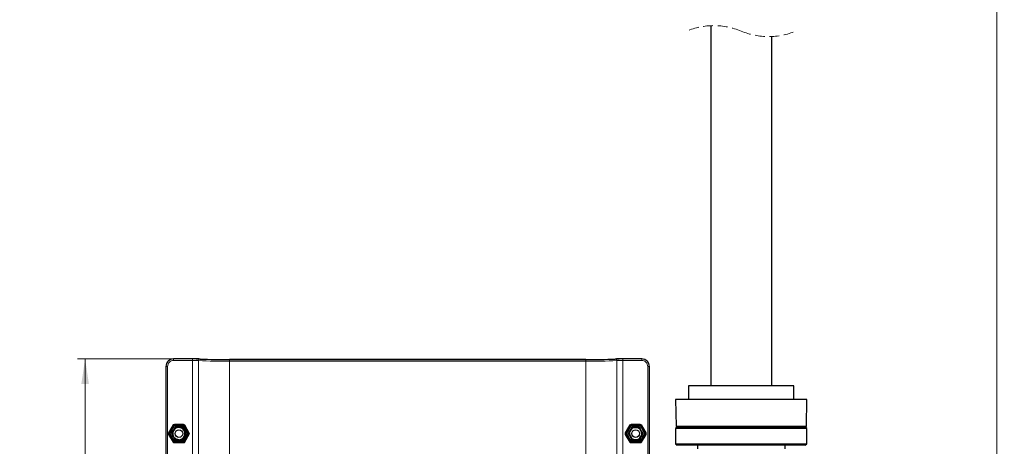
# Model space of a CAD drawing. Header units: millimetres. Extents: x 0 to 4205, y -17 to 2970.
# Tile 27 of 30: x 1926 to 2572, y 1598 to 1877. Entities that reach past the tile are written whole.
import ezdxf

# ---------------------------------------------------------------- set-up
doc = ezdxf.new("R2010")
doc.units = ezdxf.units.MM
doc.header["$LTSCALE"] = 5
doc.linetypes.add('HIDDEN', pattern=[1.905, 1.27, -0.635])
doc.styles.add('SLDTEXTSTYLE0', font='TXT', dxfattribs={"width": 0.605})
doc.dimstyles.new('SLDDIMSTYLE0', dxfattribs={"dimtxt": 12.841593, "dimasz": 16.5, "dimexe": 0, "dimexo": 0.0625, "dimgap": 3.210398, "dimtad": 1, "dimdec": 0, "dimrnd": 1e-09, "dimzin": 12, "dimdsep": 46, "dimtxsty": 'SLDTEXTSTYLE0', "dimsah": 1, "dimcen": 0.09, "dimadec": 0, "dimazin": 3, "dimtfac": 1, "dimtdec": 1, "dimtofl": 0, "dimtmove": 0, "dimatfit": 3, "dimfxl": 1, "dimfrac": 2, "dimtolj": 1, "dimtzin": 12, "dimarcsym": 0})

# ---------------------------------------------------------------- blocks, each defined once
blk = doc.blocks.new('_D_1')
at = {"color": 7, "linetype": 'Continuous', "lineweight": 18}
for p, q in [((2419.01, 2832.44), (2571.51, 2832.44)), ((2566.51, 2832.44), (2566.51, 1243.96)), ((2543.85, 2136.95), (2543.85, 2141.36)), ((2543.85, 2141.36), (2563.57, 2141.36)), ((2563.57, 2141.36), (2563.57, 2136.95)), ((2543.85, 2102.65), (2543.85, 2098.24)), ((2543.85, 2098.24), (2563.57, 2098.24)), ((2563.57, 2098.24), (2563.57, 2102.65)), ((2438.92, 1243.96), (2571.51, 1243.96))]:
    blk.add_line(p, q, dxfattribs=at)
for points in [[(2566.51, 2832.44), (2564.01, 2815.94), (2569.01, 2815.94)], [(2566.51, 1243.96), (2569.01, 1260.46), (2564.01, 1260.46)]]:
    blk.add_solid(points, dxfattribs=at)
at = {"color": 7, "linetype": 'Continuous', "lineweight": 18, "char_height": 13.229, "attachment_point": 1, "rotation": 90, "style": 'SLDTEXTSTYLE0'}
for s, insert in [('2352', (2523.85, 2100.2)), ('92,6', (2546.51, 2102.65))]:
    blk.add_mtext(s, dxfattribs=dict(at, insert=insert))
blk = doc.blocks.new('_D_2')
at = {"color": 7, "linetype": 'Continuous', "lineweight": 18}
for p, q in [((2026.87, 1654.89), (1963.81, 1654.89)), ((1968.81, 1245.03), (1968.81, 1654.89)), ((1946.15, 1467.12), (1946.15, 1471.53)), ((1946.15, 1471.53), (1965.87, 1471.53)), ((1965.87, 1471.53), (1965.87, 1467.12)), ((1946.15, 1432.82), (1946.15, 1428.41)), ((1946.15, 1428.41), (1965.87, 1428.41)), ((1965.87, 1428.41), (1965.87, 1432.82)), ((2026.87, 1245.03), (1963.81, 1245.03))]:
    blk.add_line(p, q, dxfattribs=at)
for points in [[(1968.81, 1654.89), (1966.31, 1638.39), (1971.31, 1638.39)], [(1968.81, 1245.03), (1971.31, 1261.53), (1966.31, 1261.53)]]:
    blk.add_solid(points, dxfattribs=at)
at = {"color": 7, "linetype": 'Continuous', "lineweight": 18, "char_height": 13.229, "attachment_point": 1, "rotation": 90, "style": 'SLDTEXTSTYLE0'}
for s, insert in [('16,1', (1948.81, 1432.82)), ('410', (1926.15, 1435.27))]:
    blk.add_mtext(s, dxfattribs=dict(at, insert=insert))

msp = doc.modelspace()

# ---------------------------------------------------------------- linework, layer by layer
at = {"color": 7, "linetype": 'Continuous', "lineweight": 25}
for p, q in [((2379.006107, 1873.501335), (2379.006107, 1637.259517)), ((2419.006099, 1637.259517), (2419.006099, 1866.417561)), ((2040.751387, 1654.924009), (2026.839201, 1654.924009)), ((2026.839201, 1654.924009), (2026.839201, 1654.923413)), ((2040.751387, 1654.924009), (2040.751387, 1654.923413)), ((2044.309725, 1654.848073), (2044.193243, 1654.854868)), ((2297.054858, 1654.47006), (2063.557361, 1654.47006)), ((2063.557361, 1654.47006), (2063.557361, 1654.469464)), ((2297.054858, 1654.47006), (2297.054858, 1654.469464)), ((2316.302483, 1654.848073), (2316.418965, 1654.854868)), ((2333.773014, 1654.924009), (2319.860821, 1654.924009)), ((2319.860821, 1654.924009), (2319.860821, 1654.923413)), ((2333.773014, 1654.924009), (2333.773014, 1654.923413)), ((2021.841635, 1649.926458), (2021.841635, 1575.925205)), ((2021.841635, 1649.926458), (2021.842246, 1649.926458)), ((2338.76997, 1649.926458), (2338.770573, 1649.926458)), ((2338.770573, 1566.030417), (2338.770573, 1649.926458)), ((2364.5061, 1637.259517), (2364.5061, 1628.259574)), ((2433.506106, 1637.259517), (2364.5061, 1637.259517)), ((2433.506106, 1628.259574), (2433.506106, 1637.259517)), ((2356.006106, 1628.259574), (2356.311721, 1610.750828)), ((2436.245193, 1628.259574), (2356.006106, 1628.259574)), ((2442.006101, 1628.259574), (2436.245193, 1628.259574)), ((2441.700493, 1610.750828), (2442.006101, 1628.259574)), ((2026.218926, 1606.916223), (2027.433996, 1609.020804)), ((2026.433517, 1606.752012), (2027.683516, 1608.917091)), ((2027.829458, 1610.249255), (2027.198677, 1609.156702)), ((2027.249624, 1609.170352), (2027.198677, 1609.156702)), ((2027.433996, 1609.020804), (2027.198677, 1609.156702)), ((2027.251278, 1609.173213), (2027.249624, 1609.170352)), ((2027.250503, 1609.167073), (2027.249624, 1609.170352)), ((2027.683516, 1608.917091), (2027.250503, 1609.167073)), ((2027.251278, 1609.173213), (2027.4621, 1609.333609)), ((2027.683516, 1608.917091), (2027.433996, 1609.020804)), ((2027.910103, 1610.109542), (2027.4621, 1609.333609)), ((2027.759706, 1609.161768), (2027.4621, 1609.333609)), ((2032.782753, 1610.249255), (2027.829458, 1610.249255)), ((2027.829458, 1610.249255), (2027.910103, 1610.109542)), ((2028.537785, 1610.109542), (2027.910103, 1610.109542)), ((2029.210885, 1610.194777), (2030.958315, 1609.905992)), ((2032.702108, 1610.109542), (2029.726778, 1610.109542)), ((2032.782753, 1610.249255), (2032.702108, 1610.109542)), ((2033.015956, 1609.565948), (2032.702108, 1610.109542)), ((2035.259401, 1605.959569), (2032.782753, 1610.249255)), ((2033.426334, 1609.025631), (2034.049963, 1607.367967)), ((2035.09811, 1605.959569), (2034.147089, 1607.606743)), ((2327.329454, 1610.249255), (2324.852807, 1605.959569)), ((2327.410099, 1610.109542), (2325.014097, 1605.959569)), ((2332.282757, 1610.249255), (2327.329454, 1610.249255)), ((2327.329454, 1610.249255), (2327.410099, 1610.109542)), ((2327.48906, 1609.955106), (2329.798457, 1609.959517)), ((2332.107854, 1609.963928), (2332.643149, 1609.04089)), ((2332.282757, 1610.249255), (2332.202111, 1610.109542)), ((2332.913538, 1609.156702), (2332.282757, 1610.249255)), ((2332.861711, 1609.167073), (2332.428699, 1608.917091)), ((2332.428699, 1608.917091), (2332.678211, 1609.020804)), ((2332.428699, 1608.917091), (2333.678705, 1606.752012)), ((2332.650115, 1609.333609), (2332.860937, 1609.173213)), ((2332.913538, 1609.156702), (2332.678211, 1609.020804)), ((2332.678211, 1609.020804), (2333.893289, 1606.916223)), ((2332.860937, 1609.173213), (2332.862583, 1609.170352)), ((2332.861711, 1609.167073), (2332.862583, 1609.170352)), ((2332.862583, 1609.170352), (2332.913538, 1609.156702)), ((2357.006108, 1610.259567), (2356.006106, 1609.25952)), ((2356.006106, 1609.25952), (2356.006106, 1599.25953)), ((2399.006103, 1609.25952), (2356.006106, 1609.25952)), ((2441.200559, 1610.259567), (2356.811647, 1610.259567)), ((2442.006101, 1609.25952), (2399.006103, 1609.25952)), ((2442.006101, 1609.25952), (2441.006099, 1610.259567)), ((2442.006101, 1599.25953), (2442.006101, 1609.25952)), ((2025.983592, 1607.052122), (2025.352811, 1605.959569)), ((2025.352811, 1605.959569), (2027.829458, 1601.669882)), ((2025.352811, 1605.959569), (2025.514101, 1605.959569)), ((2025.827934, 1606.503103), (2025.514101, 1605.959569)), ((2025.514101, 1605.959569), (2026.465123, 1604.312335)), ((2025.983592, 1607.052122), (2026.218926, 1606.916223)), ((2025.997241, 1607.00116), (2025.983592, 1607.052122)), ((2025.995602, 1606.998299), (2025.990118, 1606.955264)), ((2025.995602, 1606.998299), (2025.997241, 1607.00116)), ((2026.000504, 1607.001994), (2025.997241, 1607.00116)), ((2026.000504, 1607.001994), (2026.433517, 1606.752012)), ((2026.433517, 1606.752012), (2026.218926, 1606.916223)), ((2027.185877, 1602.893446), (2026.562263, 1604.55117)), ((2027.59627, 1602.35313), (2027.910103, 1601.809536)), ((2027.829458, 1601.669882), (2027.910103, 1601.809536)), ((2027.829458, 1601.669882), (2032.782753, 1601.669882)), ((2027.910103, 1601.809536), (2030.885433, 1601.809536)), ((2031.401326, 1601.724301), (2029.653897, 1602.013085)), ((2032.074426, 1601.809536), (2032.702108, 1601.809536)), ((2032.702108, 1601.809536), (2033.150111, 1602.585528)), ((2032.782753, 1601.669882), (2032.702108, 1601.809536)), ((2032.782753, 1601.669882), (2033.413534, 1602.762435)), ((2032.852505, 1602.757309), (2033.150111, 1602.585528)), ((2034.178709, 1605.167065), (2032.928695, 1603.001986)), ((2032.928695, 1603.001986), (2033.178215, 1602.898274)), ((2032.928695, 1603.001986), (2033.361708, 1602.752004)), ((2033.360933, 1602.745925), (2033.150111, 1602.585528)), ((2034.393285, 1605.002854), (2033.178215, 1602.898274)), ((2033.178215, 1602.898274), (2033.413534, 1602.762435)), ((2033.360933, 1602.745925), (2033.362587, 1602.748786)), ((2033.361708, 1602.752004), (2033.362587, 1602.748786)), ((2033.362587, 1602.748786), (2033.413534, 1602.762435)), ((2034.178709, 1605.167065), (2034.393285, 1605.002854)), ((2034.611722, 1604.917083), (2034.178709, 1605.167065)), ((2034.62862, 1604.867015), (2034.393285, 1605.002854)), ((2034.611722, 1604.917083), (2034.61497, 1604.917977)), ((2034.616624, 1604.920779), (2034.61497, 1604.917977)), ((2034.61497, 1604.917977), (2034.62862, 1604.867015)), ((2034.616624, 1604.920779), (2034.622093, 1604.963813)), ((2034.62862, 1604.867015), (2035.259401, 1605.959569)), ((2034.784277, 1605.415974), (2035.09811, 1605.959569)), ((2035.259401, 1605.959569), (2035.09811, 1605.959569)), ((2324.852807, 1605.959569), (2325.483595, 1604.867015)), ((2324.852807, 1605.959569), (2325.014097, 1605.959569)), ((2325.714928, 1605.040882), (2325.187315, 1605.950687)), ((2325.495598, 1604.920779), (2325.4621, 1605.183576)), ((2325.718922, 1605.002854), (2325.483595, 1604.867015)), ((2325.497245, 1604.917977), (2325.483595, 1604.867015)), ((2325.495598, 1604.920779), (2325.497245, 1604.917977)), ((2325.5005, 1604.917083), (2325.497245, 1604.917977)), ((2325.933513, 1605.167065), (2325.5005, 1604.917083)), ((2325.933513, 1605.167065), (2325.718922, 1605.002854)), ((2326.934, 1602.898274), (2325.718922, 1605.002854)), ((2327.183512, 1603.001986), (2325.933513, 1605.167065)), ((2326.698673, 1602.762435), (2326.934, 1602.898274)), ((2326.698673, 1602.762435), (2327.329454, 1601.669882)), ((2326.749628, 1602.748786), (2326.698673, 1602.762435)), ((2326.750499, 1602.752004), (2326.749628, 1602.748786)), ((2326.751274, 1602.745925), (2326.749628, 1602.748786)), ((2326.750499, 1602.752004), (2327.183512, 1603.001986)), ((2326.751274, 1602.745925), (2326.962103, 1602.585528)), ((2327.183512, 1603.001986), (2326.934, 1602.898274)), ((2327.504356, 1601.95515), (2326.96907, 1602.878187)), ((2327.329454, 1601.669882), (2327.410099, 1601.809536)), ((2327.329454, 1601.669882), (2332.282757, 1601.669882)), ((2332.12315, 1601.963971), (2329.813753, 1601.95956)), ((2332.202111, 1601.809536), (2334.598114, 1605.959569)), ((2332.282757, 1601.669882), (2332.202111, 1601.809536)), ((2332.282757, 1601.669882), (2334.759404, 1605.959569)), ((2333.678705, 1606.752012), (2334.111718, 1607.001994)), ((2333.678705, 1606.752012), (2333.893289, 1606.916223)), ((2333.893289, 1606.916223), (2334.128623, 1607.052122)), ((2333.897282, 1606.878195), (2334.424903, 1605.96839)), ((2334.111718, 1607.001994), (2334.114966, 1607.00116)), ((2334.114966, 1607.00116), (2334.128623, 1607.052122)), ((2334.11662, 1606.998299), (2334.114966, 1607.00116)), ((2334.15011, 1606.735502), (2334.11662, 1606.998299)), ((2334.759404, 1605.959569), (2334.128623, 1607.052122)), ((2334.759404, 1605.959569), (2334.598114, 1605.959569)), ((2356.006106, 1599.25953), (2357.006108, 1598.259543)), ((2356.006106, 1599.25953), (2399.006103, 1599.25953)), ((2399.006103, 1598.259543), (2357.006108, 1598.259543)), ((2370.256101, 1598.259543), (2370.256101, 1596.056734)), ((2399.006103, 1599.25953), (2442.006101, 1599.25953)), ((2441.006099, 1598.259543), (2399.006103, 1598.259543)), ((2427.756106, 1596.056734), (2427.756106, 1598.259543)), ((2441.006099, 1598.259543), (2442.006101, 1599.25953))]:
    msp.add_line(p, q, dxfattribs=at)
at = {"color": 8, "linetype": 'Continuous', "lineweight": 18}
for p, q in [((2026.839201, 1654.923413), (2026.874115, 1654.888485)), ((2040.751387, 1654.923413), (2026.839201, 1654.923413)), ((2026.874115, 1654.888485), (2039.300685, 1654.888485)), ((2026.874115, 1653.889094), (2026.874115, 1654.888485)), ((2039.300685, 1653.889094), (2026.874115, 1653.889094)), ((2039.300685, 1653.889094), (2039.300685, 1654.888485)), ((2039.300685, 1653.889094), (2039.300685, 1246.030007)), ((2043.15268, 1653.801416), (2043.15268, 1246.117626)), ((2297.054858, 1654.469464), (2063.557361, 1654.469464)), ((2063.557361, 1653.435145), (2063.557361, 1654.434536)), ((2063.557361, 1654.434536), (2297.054858, 1654.434536)), ((2063.557361, 1653.435145), (2063.557361, 1246.483956)), ((2297.054858, 1653.435145), (2063.557361, 1653.435145)), ((2297.054858, 1653.435145), (2297.054858, 1654.434536)), ((2297.054858, 1653.435145), (2297.054858, 1246.483956)), ((2317.459528, 1653.801416), (2317.459528, 1246.117626)), ((2333.773014, 1654.923413), (2319.860821, 1654.923413)), ((2321.311523, 1654.888485), (2333.738093, 1654.888485)), ((2321.311523, 1653.889094), (2321.311523, 1654.888485)), ((2321.311523, 1653.889094), (2321.311523, 1531.029974)), ((2333.738093, 1653.889094), (2321.311523, 1653.889094)), ((2333.738093, 1654.888485), (2333.773014, 1654.923413)), ((2333.738093, 1653.889094), (2333.738093, 1654.888485)), ((2021.877159, 1649.89153), (2021.842246, 1649.926458)), ((2021.842246, 1649.926458), (2021.842246, 1575.922821)), ((2022.876551, 1649.89153), (2021.877159, 1649.89153)), ((2021.877159, 1575.887893), (2021.877159, 1649.89153)), ((2022.876551, 1649.89153), (2022.876551, 1575.887893)), ((2337.735658, 1565.880452), (2337.735658, 1649.89153)), ((2337.735658, 1649.89153), (2338.735049, 1649.89153)), ((2338.76997, 1649.926458), (2338.735049, 1649.89153)), ((2338.735049, 1649.89153), (2338.735049, 1565.880452)), ((2338.76997, 1566.030417), (2338.76997, 1649.926458)), ((2023.513009, 1606.459234), (2026.476805, 1611.592684)), ((2026.90955, 1611.342822), (2023.945754, 1606.209372)), ((2024.068137, 1606.209372), (2026.970749, 1611.236845)), ((2027.403494, 1610.987042), (2024.500881, 1605.959569)), ((2026.970749, 1611.236845), (2026.90955, 1611.342822)), ((2027.342309, 1612.09241), (2027.342309, 1611.592684)), ((2027.342309, 1612.09241), (2033.269902, 1612.09241)), ((2027.342309, 1611.592684), (2027.403494, 1611.486707)), ((2033.269902, 1611.592684), (2027.342309, 1611.592684)), ((2027.403494, 1611.486707), (2027.403494, 1610.987042)), ((2027.403494, 1611.486707), (2033.208718, 1611.486707)), ((2033.208718, 1610.987042), (2027.403494, 1610.987042)), ((2033.208718, 1611.486707), (2033.269902, 1611.592684)), ((2033.208718, 1611.486707), (2033.208718, 1610.987042)), ((2036.11133, 1605.959569), (2033.208718, 1610.987042)), ((2033.269902, 1612.09241), (2033.269902, 1611.592684)), ((2033.702661, 1611.342822), (2033.641462, 1611.236845)), ((2033.641462, 1611.236845), (2036.544074, 1606.209372)), ((2036.666458, 1606.209372), (2033.702661, 1611.342822)), ((2034.135406, 1611.592684), (2037.099202, 1606.459234)), ((2323.013005, 1606.459234), (2325.976809, 1611.592684)), ((2326.409553, 1611.342822), (2323.445757, 1606.209372)), ((2323.568133, 1606.209372), (2326.470745, 1611.236845)), ((2326.903497, 1610.987042), (2324.000877, 1605.959569)), ((2326.470745, 1611.236845), (2326.409553, 1611.342822)), ((2326.842305, 1611.592684), (2326.842305, 1612.09241)), ((2326.842305, 1612.09241), (2332.769905, 1612.09241)), ((2326.842305, 1611.592684), (2326.903497, 1611.486707)), ((2332.769905, 1611.592684), (2326.842305, 1611.592684)), ((2326.903497, 1610.987042), (2326.903497, 1611.486707)), ((2326.903497, 1611.486707), (2332.708721, 1611.486707)), ((2332.708721, 1610.987042), (2326.903497, 1610.987042)), ((2332.708721, 1611.486707), (2332.769905, 1611.592684)), ((2332.708721, 1610.987042), (2332.708721, 1611.486707)), ((2335.611333, 1605.959569), (2332.708721, 1610.987042)), ((2332.769905, 1611.592684), (2332.769905, 1612.09241)), ((2333.202657, 1611.342822), (2333.141466, 1611.236845)), ((2333.141466, 1611.236845), (2336.044078, 1606.209372)), ((2336.166454, 1606.209372), (2333.202657, 1611.342822)), ((2333.635402, 1611.592684), (2336.599206, 1606.459234)), ((2356.311721, 1610.750828), (2435.980533, 1610.750828)), ((2435.980533, 1610.750828), (2441.700493, 1610.750828)), ((2026.476805, 1600.326393), (2023.513009, 1605.459843)), ((2023.945754, 1606.209372), (2024.068137, 1606.209372)), ((2024.068137, 1605.709706), (2023.945754, 1605.709706)), ((2023.945754, 1605.709706), (2026.90955, 1600.576256)), ((2026.970749, 1600.682233), (2024.068137, 1605.709706)), ((2024.500881, 1605.959569), (2027.403494, 1600.932096)), ((2033.208718, 1600.932096), (2036.11133, 1605.959569)), ((2036.544074, 1605.709706), (2033.641462, 1600.682233)), ((2033.702661, 1600.576256), (2036.666458, 1605.709706)), ((2037.099202, 1605.459843), (2034.135406, 1600.326393)), ((2036.544074, 1606.209372), (2036.666458, 1606.209372)), ((2036.666458, 1605.709706), (2036.544074, 1605.709706)), ((2325.976809, 1600.326393), (2323.013005, 1605.459843)), ((2323.445757, 1606.209372), (2323.568133, 1606.209372)), ((2323.568133, 1605.709706), (2323.445757, 1605.709706)), ((2323.445757, 1605.709706), (2326.409553, 1600.576256)), ((2326.470745, 1600.682233), (2323.568133, 1605.709706)), ((2324.000877, 1605.959569), (2326.903497, 1600.932096)), ((2332.708721, 1600.932096), (2335.611333, 1605.959569)), ((2336.044078, 1605.709706), (2333.141466, 1600.682233)), ((2333.202657, 1600.576256), (2336.166454, 1605.709706)), ((2336.599206, 1605.459843), (2333.635402, 1600.326393)), ((2336.044078, 1606.209372), (2336.166454, 1606.209372)), ((2336.166454, 1605.709706), (2336.044078, 1605.709706)), ((2026.90955, 1600.576256), (2026.970749, 1600.682233)), ((2027.403494, 1600.43237), (2027.342309, 1600.326393)), ((2027.342309, 1600.326393), (2033.269902, 1600.326393)), ((2027.342309, 1600.326393), (2027.342309, 1599.826727)), ((2033.269902, 1599.826727), (2027.342309, 1599.826727)), ((2027.403494, 1600.932096), (2033.208718, 1600.932096)), ((2027.403494, 1600.932096), (2027.403494, 1600.43237)), ((2033.208718, 1600.43237), (2027.403494, 1600.43237)), ((2033.208718, 1600.932096), (2033.208718, 1600.43237)), ((2033.269902, 1600.326393), (2033.208718, 1600.43237)), ((2033.269902, 1600.326393), (2033.269902, 1599.826727)), ((2033.641462, 1600.682233), (2033.702661, 1600.576256)), ((2326.409553, 1600.576256), (2326.470745, 1600.682233)), ((2326.903497, 1600.43237), (2326.842305, 1600.326393)), ((2326.842305, 1600.326393), (2332.769905, 1600.326393)), ((2326.842305, 1599.826727), (2326.842305, 1600.326393)), ((2332.769905, 1599.826727), (2326.842305, 1599.826727)), ((2326.903497, 1600.932096), (2332.708721, 1600.932096)), ((2326.903497, 1600.43237), (2326.903497, 1600.932096)), ((2332.708721, 1600.43237), (2326.903497, 1600.43237)), ((2332.708721, 1600.43237), (2332.708721, 1600.932096)), ((2332.769905, 1600.326393), (2332.708721, 1600.43237)), ((2332.769905, 1599.826727), (2332.769905, 1600.326393)), ((2333.141466, 1600.682233), (2333.202657, 1600.576256))]:
    msp.add_line(p, q, dxfattribs=at)
at = {"color": 8, "linetype": 'Continuous', "lineweight": 18, "flags": 128}
for points in [[(2026.476805, 1611.592684), (2026.559432, 1611.545001), (2026.639019, 1611.499045), (2026.712646, 1611.456547), (2026.7776, 1611.419056), (2026.831512, 1611.387883), (2026.872386, 1611.364279), (2026.898717, 1611.34908), (2026.90955, 1611.342822)], [(2026.970749, 1611.236845), (2026.981582, 1611.230586), (2027.007912, 1611.215387), (2027.048786, 1611.191783), (2027.102699, 1611.16067), (2027.167653, 1611.123179), (2027.241279, 1611.08068), (2027.320867, 1611.034725), (2027.403494, 1610.987042)], [(2033.641462, 1611.236845), (2033.630629, 1611.230586), (2033.604299, 1611.215387), (2033.563425, 1611.191783), (2033.509513, 1611.16067), (2033.444558, 1611.123179), (2033.370932, 1611.08068), (2033.291345, 1611.034725), (2033.208718, 1610.987042)], [(2033.702661, 1611.342822), (2033.713495, 1611.34908), (2033.739825, 1611.364279), (2033.780699, 1611.387883), (2033.834611, 1611.419056), (2033.899565, 1611.456547), (2033.973192, 1611.499045), (2034.052779, 1611.545001), (2034.135406, 1611.592684)], [(2326.903497, 1610.987042), (2326.82087, 1611.034725), (2326.741283, 1611.08068), (2326.667656, 1611.123179), (2326.602695, 1611.16067), (2326.54879, 1611.191783), (2326.507916, 1611.215387), (2326.481578, 1611.230586), (2326.470745, 1611.236845)], [(2332.708721, 1610.987042), (2332.791341, 1611.034725), (2332.870928, 1611.08068), (2332.944554, 1611.123179), (2333.009516, 1611.16067), (2333.063421, 1611.191783), (2333.104295, 1611.215387), (2333.130633, 1611.230586), (2333.141466, 1611.236845)], [(2023.513009, 1606.459234), (2023.595636, 1606.411551), (2023.675223, 1606.365595), (2023.74885, 1606.323097), (2023.813804, 1606.285546), (2023.867716, 1606.254433), (2023.90859, 1606.230829), (2023.93492, 1606.21563), (2023.945754, 1606.209372)], [(2023.513009, 1605.459843), (2023.595636, 1605.507527), (2023.675223, 1605.553482), (2023.74885, 1605.59598), (2023.813804, 1605.633531), (2023.867716, 1605.664645), (2023.90859, 1605.688248), (2023.93492, 1605.703447), (2023.945754, 1605.709706)], [(2024.068137, 1606.209372), (2024.07897, 1606.203113), (2024.1053, 1606.187914), (2024.146174, 1606.164311), (2024.200087, 1606.133197), (2024.265041, 1606.095706), (2024.338667, 1606.053207), (2024.418254, 1606.007252), (2024.500881, 1605.959569)], [(2024.068137, 1605.709706), (2024.07897, 1605.715964), (2024.1053, 1605.731164), (2024.146174, 1605.754767), (2024.200087, 1605.785881), (2024.265041, 1605.823372), (2024.338667, 1605.86587), (2024.418254, 1605.911825), (2024.500881, 1605.959569)], [(2036.11133, 1605.959569), (2036.193957, 1606.007252), (2036.273544, 1606.053207), (2036.34717, 1606.095706), (2036.412125, 1606.133197), (2036.466037, 1606.164311), (2036.506911, 1606.187914), (2036.533241, 1606.203113), (2036.544074, 1606.209372)], [(2036.11133, 1605.959569), (2036.193957, 1605.911825), (2036.273544, 1605.86587), (2036.34717, 1605.823372), (2036.412125, 1605.785881), (2036.466037, 1605.754767), (2036.506911, 1605.731164), (2036.533241, 1605.715964), (2036.544074, 1605.709706)], [(2037.099202, 1606.459234), (2037.01659, 1606.411551), (2036.937003, 1606.365595), (2036.863376, 1606.323097), (2036.798407, 1606.285546), (2036.74451, 1606.254433), (2036.703636, 1606.230829), (2036.677291, 1606.21563), (2036.666458, 1606.209372)], [(2036.666458, 1605.709706), (2036.677291, 1605.703447), (2036.703636, 1605.688248), (2036.74451, 1605.664645), (2036.798407, 1605.633531), (2036.863376, 1605.59598), (2036.937003, 1605.553482), (2037.01659, 1605.507527), (2037.099202, 1605.459843)], [(2323.445757, 1606.209372), (2323.434924, 1606.21563), (2323.408586, 1606.230829), (2323.367712, 1606.254433), (2323.3138, 1606.285546), (2323.248846, 1606.323097), (2323.175219, 1606.365595), (2323.095632, 1606.411551), (2323.013005, 1606.459234)], [(2323.013005, 1605.459843), (2323.095632, 1605.507527), (2323.175219, 1605.553482), (2323.248846, 1605.59598), (2323.3138, 1605.633531), (2323.367712, 1605.664645), (2323.408586, 1605.688248), (2323.434924, 1605.703447), (2323.445757, 1605.709706)], [(2324.000877, 1605.959569), (2323.918258, 1606.007252), (2323.838671, 1606.053207), (2323.765044, 1606.095706), (2323.700083, 1606.133197), (2323.646178, 1606.164311), (2323.605304, 1606.187914), (2323.578966, 1606.203113), (2323.568133, 1606.209372)], [(2324.000877, 1605.959569), (2323.918258, 1605.911825), (2323.838671, 1605.86587), (2323.765044, 1605.823372), (2323.700083, 1605.785881), (2323.646178, 1605.754767), (2323.605304, 1605.731164), (2323.578966, 1605.715964), (2323.568133, 1605.709706)], [(2336.044078, 1606.209372), (2336.033245, 1606.203113), (2336.006907, 1606.187914), (2335.966033, 1606.164311), (2335.912128, 1606.133197), (2335.847166, 1606.095706), (2335.77354, 1606.053207), (2335.693953, 1606.007252), (2335.611333, 1605.959569)], [(2336.044078, 1605.709706), (2336.033245, 1605.715964), (2336.006907, 1605.731164), (2335.966033, 1605.754767), (2335.912128, 1605.785881), (2335.847166, 1605.823372), (2335.77354, 1605.86587), (2335.693953, 1605.911825), (2335.611333, 1605.959569)], [(2336.599206, 1606.459234), (2336.516586, 1606.411551), (2336.436999, 1606.365595), (2336.363372, 1606.323097), (2336.298411, 1606.285546), (2336.244506, 1606.254433), (2336.203632, 1606.230829), (2336.177294, 1606.21563), (2336.166454, 1606.209372)], [(2336.599206, 1605.459843), (2336.516586, 1605.507527), (2336.436999, 1605.553482), (2336.363372, 1605.59598), (2336.298411, 1605.633531), (2336.244506, 1605.664645), (2336.203632, 1605.688248), (2336.177294, 1605.703447), (2336.166454, 1605.709706)], [(2026.90955, 1600.576256), (2026.898717, 1600.569997), (2026.872386, 1600.554798), (2026.831512, 1600.531195), (2026.7776, 1600.500081), (2026.712646, 1600.46253), (2026.639019, 1600.420032), (2026.559432, 1600.374077), (2026.476805, 1600.326393)], [(2027.403494, 1600.932096), (2027.320867, 1600.884352), (2027.241279, 1600.838397), (2027.167653, 1600.795899), (2027.102699, 1600.758408), (2027.048786, 1600.727294), (2027.007912, 1600.703691), (2026.981582, 1600.688491), (2026.970749, 1600.682233)], [(2033.208718, 1600.932096), (2033.291345, 1600.884352), (2033.370932, 1600.838397), (2033.444558, 1600.795899), (2033.509513, 1600.758408), (2033.563425, 1600.727294), (2033.604299, 1600.703691), (2033.630629, 1600.688491), (2033.641462, 1600.682233)], [(2033.702661, 1600.576256), (2033.713495, 1600.569997), (2033.739825, 1600.554798), (2033.780699, 1600.531195), (2033.834611, 1600.500081), (2033.899565, 1600.46253), (2033.973192, 1600.420032), (2034.052779, 1600.374077), (2034.135406, 1600.326393)], [(2326.409553, 1600.576256), (2326.39872, 1600.569997), (2326.372382, 1600.554798), (2326.331508, 1600.531195), (2326.277603, 1600.500081), (2326.212642, 1600.46253), (2326.139015, 1600.420032), (2326.059428, 1600.374077), (2325.976809, 1600.326393)], [(2326.470745, 1600.682233), (2326.481578, 1600.688491), (2326.507916, 1600.703691), (2326.54879, 1600.727294), (2326.602695, 1600.758408), (2326.667656, 1600.795899), (2326.741283, 1600.838397), (2326.82087, 1600.884352), (2326.903497, 1600.932096)], [(2333.141466, 1600.682233), (2333.130633, 1600.688491), (2333.104295, 1600.703691), (2333.063421, 1600.727294), (2333.009516, 1600.758408), (2332.944554, 1600.795899), (2332.870928, 1600.838397), (2332.791341, 1600.884352), (2332.708721, 1600.932096)], [(2333.635402, 1600.326393), (2333.552783, 1600.374077), (2333.473195, 1600.420032), (2333.399569, 1600.46253), (2333.334607, 1600.500081), (2333.280702, 1600.531195), (2333.239828, 1600.554798), (2333.213491, 1600.569997), (2333.202657, 1600.576256)]]:
    msp.add_lwpolyline(points, dxfattribs=at)
at = {"color": 7, "linetype": 'Continuous', "lineweight": 25, "flags": 128}
for points in [[(2027.598922, 1608.965908), (2027.613257, 1608.983372), (2028.679823, 1610.282574)], [(2030.958315, 1609.905992), (2031.120245, 1609.87923), (2033.236821, 1609.52947)], [(2325.187315, 1605.950687), (2325.478134, 1606.456671), (2326.338192, 1607.952927)], [(2326.338192, 1607.952927), (2326.651384, 1608.497773), (2327.48906, 1609.955106)], [(2026.562263, 1604.55117), (2026.504462, 1604.704772), (2025.749122, 1606.712673)], [(2029.653897, 1602.013085), (2029.491966, 1602.039848), (2027.375405, 1602.389608)], [(2031.932389, 1601.636503), (2032.302682, 1602.087591), (2033.013289, 1602.95317)], [(2034.049963, 1607.367967), (2034.107749, 1607.214306), (2034.863089, 1605.206404)], [(2329.813753, 1601.95956), (2329.649625, 1601.959262), (2327.504356, 1601.95515)], [(2332.12315, 1601.963971), (2332.413969, 1602.469895), (2333.274026, 1603.966151)], [(2333.274026, 1603.966151), (2333.587227, 1604.511056), (2334.424903, 1605.96839)]]:
    msp.add_lwpolyline(points, dxfattribs=at)
at = {"color": 7, "linetype": 'Continuous', "lineweight": 25}
for centre, radius in [((2030.306095, 1605.959541), 2.500011), ((2329.806097, 1605.959541), 2.500012)]:
    msp.add_circle(centre, radius, dxfattribs=at)
at = {"color": 7, "linetype": 'HIDDEN', "lineweight": 18}
for centre, start, end in [((2381.068606, 1826.90946), 67.380135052, 112.619864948), ((2416.943606, 1913.00946), 247.380135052, 292.619864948)]:
    msp.add_arc(centre, 46.6375, start, end, dxfattribs=at)
at = {"color": 7, "linetype": 'Continuous', "lineweight": 25}
for centre, radius, start, end in [((2026.839794, 1649.925865), 4.997548, 90.006796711, 179.993203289), ((2041.094889, 1585.724691), 69.199575, 87.433771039, 90.284413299), ((2061.492551, 2037.381228), 382.917331, 267.41062949, 270.30895827), ((2299.119666, 2037.380821), 382.916924, 269.691041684, 272.589371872), ((2319.458315, 1588.687436), 66.237201, 89.651826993, 92.629988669), ((2333.772414, 1649.925858), 4.997556, 0.006882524, 89.993117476), ((2030.306039, 1605.959766), 3.999771, 80.614391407, 131.7916562), ((2030.306236, 1605.959646), 3.999857, 20.615375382, 80.617456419), ((2329.806084, 1605.959556), 3.999975, 150.109384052, 191.789862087), ((2329.806117, 1605.959485), 4.00004, 90.10971544, 150.108736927), ((2329.806193, 1605.959764), 3.99976, 48.208540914, 90.110807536), ((2356.811608, 1610.759529), 0.499963, 180.99718871, 270.004552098), ((2441.200606, 1610.759529), 0.499963, 269.994594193, 359.002811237), ((2030.305849, 1605.959554), 3.999747, 168.209057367, 200.6169241), ((2030.306137, 1605.959575), 4.000024, 200.61574709, 260.615494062), ((2030.306172, 1605.959312), 3.999771, 260.614391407, 311.7916562), ((2030.30603, 1605.959583), 4.000073, 348.210039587, 20.615179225), ((2329.806033, 1605.959353), 3.9998, 228.208762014, 270.110586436), ((2329.806087, 1605.959617), 4.000064, 270.109807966, 330.108537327), ((2329.806095, 1605.959535), 4.000016, 330.10949922, 11.790420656)]:
    msp.add_arc(centre, radius, start, end, dxfattribs=at)
at = {"color": 8, "linetype": 'Continuous', "lineweight": 18}
for centre, radius, start, end in [((2026.874729, 1649.890916), 4.997569, 90.007039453, 179.992960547), ((2026.873321, 1649.892324), 3.99677, 89.988616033, 180.011383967), ((2039.792238, 1555.95564), 98.934066, 87.570890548, 90.284675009), ((2039.645264, 1584.368486), 69.521462, 87.108152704, 90.28398462), ((2044.100408, 1653.858362), 0.949438, 96.958307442, 183.438617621), ((2061.596893, 2112.767381), 459.336419, 267.698724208, 270.244541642), ((2061.677067, 2077.065049), 422.634696, 267.600871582, 270.254908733), ((2298.935149, 2077.065023), 422.63467, 269.745091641, 272.399128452), ((2299.015331, 2112.766525), 459.335564, 269.755457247, 272.301278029), ((2320.892222, 1552.095556), 102.793784, 89.766286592, 92.378151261), ((2316.511813, 1653.858373), 0.949426, 356.560646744, 83.041923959), ((2320.907573, 1586.97686), 66.913453, 89.654108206, 92.953754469), ((2333.737493, 1649.890929), 4.997556, 0.006882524, 89.993117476), ((2333.738892, 1649.892328), 3.996766, 359.988555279, 90.011444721), ((2027.342361, 1611.092949), 0.999461, 90.002944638, 149.99966593), ((2027.341861, 1611.093761), 0.498923, 89.94856348, 150.05319279), ((2027.403858, 1610.986403), 0.500304, 90.041740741, 149.961724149), ((2033.208353, 1610.986403), 0.500304, 30.038275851, 89.958259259), ((2033.269808, 1611.092876), 0.999534, 30.002758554, 89.994630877), ((2033.270333, 1611.093732), 0.498953, 29.948781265, 90.049462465), ((2326.842353, 1611.092968), 0.999442, 90.00274975, 150.000287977), ((2321.659441, 1603.615633), 9.070447, 58.419829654, 61.576705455), ((2326.841862, 1611.093767), 0.498918, 89.949069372, 150.053541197), ((2326.903859, 1610.986395), 0.500312, 90.041417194, 149.961193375), ((2332.708352, 1610.986395), 0.500312, 30.038807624, 89.957727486), ((2332.769819, 1611.092901), 0.999508, 30.001911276, 89.995050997), ((2332.770342, 1611.093756), 0.498929, 29.947187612, 90.050201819), ((2337.952716, 1603.615726), 9.07034, 118.423275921, 121.58018897), ((2024.378386, 1605.959539), 0.999287, 149.996542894, 210.003457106), ((2024.377667, 1605.959539), 0.498965, 149.953533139, 210.046466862), ((2024.501585, 1605.959539), 0.500294, 150.041517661, 209.958482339), ((2036.110626, 1605.959539), 0.500294, 330.041517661, 29.958482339), ((2036.234544, 1605.959539), 0.498965, 329.953533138, 30.046466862), ((2036.233825, 1605.959539), 0.999287, 329.996542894, 30.003457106), ((2323.878438, 1605.959539), 0.999335, 149.998135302, 210.001864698), ((2323.877596, 1605.959539), 0.4989, 149.949247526, 210.050752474), ((2324.001581, 1605.959539), 0.500294, 150.041517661, 209.958482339), ((2335.61063, 1605.959539), 0.500294, 330.041517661, 29.958482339), ((2335.734614, 1605.959539), 0.4989, 329.949247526, 30.050752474), ((2335.733773, 1605.959539), 0.999335, 329.998135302, 30.001864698), ((2027.342188, 1600.825948), 0.999221, 209.996341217, 270.006966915), ((2027.341879, 1600.825346), 0.498953, 209.948781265, 270.049462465), ((2027.403929, 1600.932797), 0.500427, 210.04633906, 269.95019605), ((2033.208283, 1600.932797), 0.500427, 270.04980395, 329.95366094), ((2033.27035, 1600.825316), 0.498923, 269.94856348, 330.053192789), ((2033.270049, 1600.825903), 0.999176, 269.991534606, 330.005157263), ((2326.842177, 1600.825923), 0.999195, 209.995493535, 270.007387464), ((2326.841879, 1600.825341), 0.498948, 209.948432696, 270.048956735), ((2326.903929, 1600.932805), 0.500435, 210.046869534, 269.950519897), ((2332.708282, 1600.932805), 0.500435, 270.050335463, 329.953129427), ((2332.77036, 1600.825292), 0.498899, 269.94782414, 330.054786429), ((2332.770062, 1600.825875), 0.999147, 269.991013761, 330.00610524)]:
    msp.add_arc(centre, radius, start, end, dxfattribs=at)
at = {"color": 7, "linetype": 'Continuous', "lineweight": 25}
msp.add_open_spline([(2329.798457, 1609.959517), (2329.853167, 1609.959637), (2330.622965, 1609.961322), (2331.392765, 1609.962673), (2332.107854, 1609.963928)], degree=3, knots=[0, 0, 0, 0, 0.071070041, 1, 1, 1, 1], dxfattribs=at)

# ---------------------------------------------------------------- dimensions: what is measured, and where the dimension line sits
at = {"color": 7, "linetype": 'Continuous', "lineweight": 18}
dim = msp.add_linear_dim(base=(2566.506106, 1243.959544), p1=(2419.006106, 2832.440157), p2=(2438.924372, 1243.959544), angle=90, text='2352', dimstyle='SLDDIMSTYLE0', dxfattribs=at)
dim.commit()
dim.dimension.update_dxf_attribs({"geometry": '_D_1', "text_midpoint": (2566.506106, 2119.799469), "dimtype": 160})
dim = msp.add_linear_dim(base=(1968.806106, 1654.888484), p1=(2026.874121, 1245.030605), p2=(2026.874121, 1654.888484), angle=90, dimstyle='SLDDIMSTYLE0', dxfattribs=at)
dim.commit()
dim.dimension.update_dxf_attribs({"geometry": '_D_2', "text_midpoint": (1968.806106, 1449.971317), "dimtype": 160})

doc.saveas('drawing.dxf')
